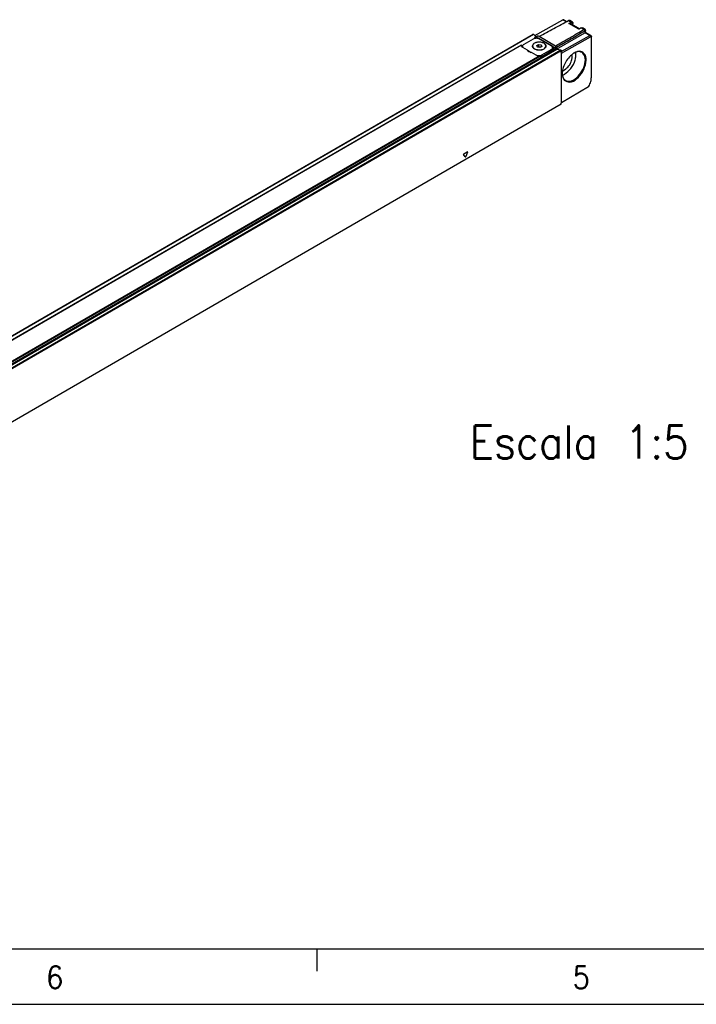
# Model space of a CAD drawing. Header units: millimetres. Extents: x -500 to 996, y -644 to 328.
# Tile 10 of 22: x -176 to -115, y -92 to -3. Entities that reach past the tile are written whole.
import ezdxf

# ---------------------------------------------------------------- set-up
doc = ezdxf.new("R2010")
doc.units = ezdxf.units.MM
doc.layers.add('1', color=7, linetype='Continuous')
doc.styles.add('CONVERTER_11', font='txt.shx', dxfattribs={"width": 0.9})

# ---------------------------------------------------------------- blocks, each defined once
blk = doc.blocks.new('REGLA_S_CM-1240__11', base_point=(-1168.41, -355.8))
at = {"color": 7, "linetype": 'Continuous'}
for p, q in [((-645.73, -24.1), (-633.11, -17.06)), ((-632.62, -17.01), (-631.28, -17.79)), ((-628.77, -18.02), (-629.98, -17.32)), ((-629.83, -18.7), (-629.76, -18.73)), ((-625.64, -21.12), (-629.76, -18.73)), ((-628.51, -19.46), (-628.51, -18.56)), ((-624.83, -20.67), (-625.73, -21.17)), ((-623.03, -21.34), (-624.25, -20.64)), ((-1154.93, -317.67), (-646.52, -23.42)), ((-646.45, -25.7), (-650.7, -28.16)), ((-646.37, -23.46), (-645.15, -24.68)), ((-645.88, -25.16), (-645.88, -25.47)), ((-645.77, -25.03), (-644.4, -24.24)), ((-643.8, -24.54), (-644.3, -24.25)), ((-643.91, -25.3), (-637.9, -28.77)), ((-638.32, -28.77), (-643.63, -25.7)), ((-635.92, -30.2), (-623.16, -22.82)), ((-633.83, -31.37), (-620.88, -24.14)), ((-633.62, -32.06), (-620.53, -24.75)), ((-620.39, -24.09), (-622.83, -22.68)), ((-620.19, -24.96), (-620.19, -24.55)), ((-620.19, -42.86), (-620.19, -24.96)), ((-651.66, -28.44), (-1145.55, -314.29)), ((-651.71, -28.65), (-651.7, -28.53)), ((-651.63, -28.49), (-651.63, -28.97)), ((-651.28, -29.11), (-651.46, -29.21)), ((-651.28, -29.36), (-651.28, -28.98)), ((-649.05, -30.67), (-651.12, -29.47)), ((-649.04, -30.76), (-647.34, -31.74)), ((-646.73, -29), (-646.73, -28.83)), ((-644.85, -28.66), (-644.03, -28.19)), ((-644.55, -29.31), (-644.85, -28.66)), ((-644.55, -29.31), (-644.03, -29)), ((-643.43, -29.48), (-644.55, -29.31)), ((-644.03, -28.19), (-642.92, -28.36)), ((-644.03, -28.19), (-644.03, -29)), ((-644.03, -29), (-642.92, -29.18)), ((-642.92, -29.18), (-643.43, -29.48)), ((-643.14, -34.22), (-637.39, -30.89)), ((-642.92, -28.36), (-642.62, -29.01)), ((-642.92, -28.36), (-642.92, -29.18)), ((-642.62, -29.01), (-642.92, -29.18)), ((-642.57, -32.87), (-638.32, -30.41)), ((-640.73, -29), (-640.73, -28.83)), ((-637.74, -30.41), (-637.74, -29.59)), ((-637.39, -30.08), (-637.39, -30.89)), ((-637.31, -29.59), (-637.32, -29.71)), ((-636.1, -29), (-636.38, -28.84)), ((-635.95, -29.24), (-635.95, -30.07)), ((-635.76, -30.33), (-634.02, -30.61)), ((-633.83, -31.7), (-633.83, -30.87)), ((-645.11, -32.95), (-647.18, -31.75)), ((-643.14, -33.41), (-643.14, -34.22)), ((-638.32, -31.23), (-642.57, -33.68)), ((-633.83, -31.7), (-633.62, -32.06)), ((-633.83, -31.7), (-633.83, -54.61)), ((-633.62, -54.49), (-633.62, -32.06)), ((-621.56, -47.27), (-633.62, -54.49)), ((-633.87, -55.11), (-1142.28, -349.37)), ((-633.83, -54.61), (-633.62, -54.49)), ((-633.83, -55.02), (-633.83, -54.61))]:
    blk.add_line(p, q, dxfattribs=at)
at = {"color": 3, "linetype": 'Continuous'}
for p, q in [((-631.57, -17.95), (-633.11, -17.06)), ((-630.48, -17.36), (-629.26, -18.06)), ((-630.39, -18.69), (-629.26, -18.06)), ((-625.87, -21.31), (-630.39, -18.69)), ((-629.83, -18.7), (-629.12, -18.31)), ((-628.56, -19.43), (-628.56, -18.64)), ((-624.73, -20.68), (-625.87, -21.31)), ((-624.73, -20.68), (-623.51, -21.39)), ((-623.51, -21.39), (-623.16, -22)), ((-1154.78, -317.72), (-646.37, -23.46)), ((-645.53, -24.96), (-644.3, -24.25)), ((-643.91, -25.57), (-643.91, -25.3)), ((-636.38, -28.84), (-643.8, -24.54)), ((-620.88, -24.14), (-623.16, -22.82)), ((-620.53, -24.75), (-620.88, -24.14)), ((-651.7, -28.53), (-1145.31, -314.22)), ((-635.95, -30.07), (-1144.36, -324.33)), ((-1144.17, -324.59), (-635.76, -30.33)), ((-1142.43, -324.87), (-634.02, -30.61)), ((-1142.24, -325.13), (-633.83, -30.87)), ((-651.28, -29.05), (-651.49, -29.18)), ((-638.32, -31.23), (-638.32, -30.41)), ((-637.9, -29.14), (-637.9, -28.77)), ((-637.39, -30.08), (-635.95, -29.24)), ((-637.32, -29.71), (-636.1, -29)), ((-643.14, -33.41), (-1137.17, -319.34)), ((-643.49, -33.28), (-1137.11, -318.97)), ((-642.57, -33.68), (-642.57, -32.87)), ((-633.83, -55.02), (-1142.24, -349.27)), ((-677.12, -78.87), (-677.87, -77.8)), ((-677.72, -77.4), (-676.21, -76.53)), ((-676.06, -76.75), (-676.81, -78.69))]:
    blk.add_line(p, q, dxfattribs=at)
blk.add_arc((-629.4, -18.3), 0.279, 359.0255, 59.8242, dxfattribs=at)
at = {"color": 7, "linetype": 'Continuous'}
for centre, radius, start, end in [((-645.5, -25.5), 0.541, 93.0856, 119.78), ((-636.24, -29.24), 0.283, 0.0306, 59.9695)]:
    blk.add_arc(centre, radius, start, end, dxfattribs=at)
for points, knots in [([(-643.8, -24.54), (-642.69, -23.94), (-640.48, -22.74), (-637.15, -20.95), (-633.81, -19.15), (-631.59, -17.95), (-630.48, -17.36)], [0, 0, 0, 0, 3.780232, 7.560463, 11.347824, 15.135181, 15.135181, 15.135181, 15.135181]), ([(-632.62, -17.01), (-632.7, -16.99), (-632.87, -16.94), (-633.03, -17.01), (-633.11, -17.06)], [0, 0, 0, 0, 0.2285345, 0.507372, 0.507372, 0.507372, 0.507372]), ([(-629.98, -17.32), (-630.03, -17.3), (-630.13, -17.26), (-630.27, -17.27), (-630.39, -17.31), (-630.45, -17.34), (-630.48, -17.36)], [0, 0, 0, 0, 0.1484705, 0.312642, 0.4122035, 0.5188611, 0.5188611, 0.5188611, 0.5188611]), ([(-636.38, -28.84), (-635.31, -28.22), (-633.17, -26.98), (-629.95, -25.11), (-626.73, -23.25), (-624.59, -22.01), (-623.51, -21.39)], [0, 0, 0, 0, 3.712795, 7.42559, 11.145389, 14.865192, 14.865192, 14.865192, 14.865192]), ([(-635.95, -29.41), (-634.89, -28.79), (-632.78, -27.57), (-629.58, -25.72), (-626.38, -23.87), (-624.23, -22.62), (-623.16, -22)], [0, 0, 0, 0, 3.671944, 7.343887, 11.063257, 14.780058, 14.780058, 14.780058, 14.780058]), ([(-630.39, -18.69), (-630.34, -18.69), (-630.24, -18.67), (-630.09, -18.66), (-629.97, -18.67), (-629.88, -18.69), (-629.84, -18.7), (-629.83, -18.7)], [0, 0, 0, 0, 0.1585308, 0.3108209, 0.4385281, 0.5255618, 0.5683865, 0.5683865, 0.5683865, 0.5683865]), ([(-628.77, -18.02), (-628.73, -18.05), (-628.66, -18.1), (-628.57, -18.23), (-628.51, -18.39), (-628.51, -18.51), (-628.51, -18.56)], [0, 0, 0, 0, 0.1354338, 0.2791408, 0.4764169, 0.6267521, 0.6267521, 0.6267521, 0.6267521]), ([(-625.73, -21.17), (-625.74, -21.18), (-625.77, -21.2), (-625.8, -21.23), (-625.83, -21.27), (-625.85, -21.3), (-625.87, -21.31)], [0, 0, 0, 0, 0.0428968, 0.0907963, 0.1427579, 0.1986766, 0.1986766, 0.1986766, 0.1986766]), ([(-624.83, -20.67), (-624.78, -20.65), (-624.68, -20.6), (-624.52, -20.57), (-624.37, -20.58), (-624.29, -20.62), (-624.25, -20.64)], [0, 0, 0, 0, 0.1781024, 0.3404682, 0.4820081, 0.6156009, 0.6156009, 0.6156009, 0.6156009]), ([(-623.03, -21.34), (-623.08, -21.32), (-623.17, -21.28), (-623.31, -21.3), (-623.42, -21.34), (-623.48, -21.37), (-623.51, -21.39)], [0, 0, 0, 0, 0.1430297, 0.301851, 0.3988723, 0.5033664, 0.5033664, 0.5033664, 0.5033664]), ([(-622.82, -22.21), (-622.83, -22.16), (-622.83, -22.07), (-622.91, -21.97), (-623.04, -21.95), (-623.12, -21.98), (-623.16, -22)], [0, 0, 0, 0, 0.14002, 0.2540646, 0.3669375, 0.5036581, 0.5036581, 0.5036581, 0.5036581]), ([(-622.83, -21.78), (-622.83, -21.72), (-622.84, -21.63), (-622.88, -21.51), (-622.94, -21.41), (-623, -21.37), (-623.03, -21.34)], [0, 0, 0, 0, 0.1713237, 0.2780914, 0.3762944, 0.505059, 0.505059, 0.505059, 0.505059]), ([(-622.83, -21.78), (-622.83, -21.82), (-622.83, -21.89), (-622.83, -21.99), (-622.83, -22.1), (-622.82, -22.17), (-622.82, -22.21)], [0, 0, 0, 0, 0.1049516, 0.2099032, 0.3157395, 0.4268849, 0.4268849, 0.4268849, 0.4268849]), ([(-646.52, -23.42), (-646.5, -23.41), (-646.44, -23.4), (-646.4, -23.44), (-646.37, -23.46)], [0, 0, 0, 0, 0.0695574, 0.1640678, 0.1640678, 0.1640678, 0.1640678]), ([(-645.77, -25.03), (-645.78, -25.04), (-645.81, -25.06), (-645.84, -25.09), (-645.87, -25.12), (-645.87, -25.15), (-645.88, -25.16)], [0, 0, 0, 0, 0.0493668, 0.0934154, 0.1393934, 0.17853, 0.17853, 0.17853, 0.17853]), ([(-645.53, -24.96), (-645.23, -24.96), (-644.67, -24.96), (-644.15, -25.19), (-643.91, -25.3)], [0, 0, 0, 0, 0.875241, 1.666828, 1.666828, 1.666828, 1.666828]), ([(-644.4, -24.24), (-644.38, -24.24), (-644.35, -24.23), (-644.32, -24.24), (-644.3, -24.25)], [0, 0, 0, 0, 0.0468022, 0.1042475, 0.1042475, 0.1042475, 0.1042475]), ([(-622.82, -22.72), (-622.88, -22.73), (-623, -22.73), (-623.1, -22.79), (-623.16, -22.82)], [0, 0, 0, 0, 0.162662, 0.3515403, 0.3515403, 0.3515403, 0.3515403]), ([(-622.83, -22.68), (-622.83, -22.6), (-622.82, -22.45), (-622.82, -22.29), (-622.82, -22.21)], [0, 0, 0, 0, 0.2372655, 0.4756473, 0.4756473, 0.4756473, 0.4756473]), ([(-622.82, -22.72), (-622.82, -22.72), (-622.82, -22.7), (-622.83, -22.69), (-622.83, -22.68)], [0, 0, 0, 0, 0.02013951, 0.04152316, 0.04152316, 0.04152316, 0.04152316]), ([(-620.88, -24.14), (-620.79, -24.09), (-620.63, -24.02), (-620.47, -24.07), (-620.39, -24.09)], [0, 0, 0, 0, 0.2788376, 0.507372, 0.507372, 0.507372, 0.507372]), ([(-620.53, -24.75), (-620.44, -24.72), (-620.25, -24.67), (-620.21, -24.86), (-620.19, -24.96)], [0, 0, 0, 0, 0.2468009, 0.4954625, 0.4954625, 0.4954625, 0.4954625]), ([(-620.39, -24.09), (-620.33, -24.15), (-620.2, -24.27), (-620.19, -24.45), (-620.19, -24.55)], [0, 0, 0, 0, 0.2328484, 0.5182881, 0.5182881, 0.5182881, 0.5182881]), ([(-651.12, -29.47), (-651.29, -29.36), (-651.59, -29.16), (-651.67, -28.81), (-651.71, -28.65)], [0, 0, 0, 0, 0.573572, 1.041979, 1.041979, 1.041979, 1.041979]), ([(-651.7, -28.53), (-651.7, -28.52), (-651.69, -28.5), (-651.68, -28.48), (-651.67, -28.46), (-651.66, -28.45), (-651.66, -28.44)], [0, 0, 0, 0, 0.0290335, 0.0618154, 0.0878657, 0.1004797, 0.1004797, 0.1004797, 0.1004797]), ([(-651.66, -28.44), (-651.66, -28.44), (-651.65, -28.44), (-651.64, -28.44), (-651.63, -28.47), (-651.63, -28.49), (-651.63, -28.49)], [0, 0, 0, 0, 0.00678221, 0.01356443, 0.04625814, 0.07032487, 0.07032487, 0.07032487, 0.07032487]), ([(-650.7, -28.16), (-650.86, -28.27), (-651.17, -28.47), (-651.25, -28.82), (-651.28, -28.98)], [0, 0, 0, 0, 0.573572, 1.041979, 1.041979, 1.041979, 1.041979]), ([(-651.28, -28.98), (-651.27, -29.07), (-651.25, -29.27), (-651.13, -29.42), (-651.07, -29.5)], [0, 0, 0, 0, 0.2757597, 0.5755629, 0.5755629, 0.5755629, 0.5755629]), ([(-647.18, -31.75), (-647.66, -31.71), (-648.47, -31.63), (-648.88, -30.95), (-649.05, -30.67)], [0, 0, 0, 0, 1.332097, 2.278226, 2.278226, 2.278226, 2.278226]), ([(-640.63, -28.83), (-640.74, -28.51), (-640.99, -27.75), (-642.27, -27.19), (-643.73, -26.96), (-645.2, -27.19), (-646.48, -27.75), (-646.73, -28.51), (-646.83, -28.83)], [0, 0, 0, 0, 0.988581, 2.299572, 3.868095, 5.436619, 6.74761, 7.736191, 7.736191, 7.736191, 7.736191]), ([(-646.58, -28.29), (-646.65, -28.39), (-646.77, -28.58), (-646.81, -28.81), (-646.83, -28.92)], [0, 0, 0, 0, 0.349823, 0.6802781, 0.6802781, 0.6802781, 0.6802781]), ([(-646.83, -28.83), (-646.78, -29.08), (-646.65, -29.62), (-646.18, -29.93), (-645.92, -30.1)], [0, 0, 0, 0, 0.72603, 1.615067, 1.615067, 1.615067, 1.615067]), ([(-640.73, -28.83), (-640.84, -28.52), (-641.08, -27.79), (-642.32, -27.24), (-643.73, -27.02), (-645.15, -27.24), (-646.39, -27.79), (-646.63, -28.52), (-646.73, -28.83)], [0, 0, 0, 0, 0.956691, 2.225392, 3.743318, 5.261244, 6.529945, 7.486636, 7.486636, 7.486636, 7.486636]), ([(-646.73, -28.83), (-646.68, -29.07), (-646.56, -29.6), (-646.1, -29.9), (-645.85, -30.06)], [0, 0, 0, 0, 0.70261, 1.562968, 1.562968, 1.562968, 1.562968]), ([(-646.59, -29.52), (-646.63, -29.44), (-646.71, -29.27), (-646.73, -29.09), (-646.73, -29)], [0, 0, 0, 0, 0.2768421, 0.5444193, 0.5444193, 0.5444193, 0.5444193]), ([(-645.92, -30.1), (-645.4, -30.31), (-644.31, -30.73), (-642.64, -30.58), (-641.1, -30.07), (-640.77, -29.2), (-640.63, -28.83)], [0, 0, 0, 0, 1.661471, 3.455453, 4.99559, 6.12102, 6.12102, 6.12102, 6.12102]), ([(-645.85, -30.06), (-645.35, -30.26), (-644.29, -30.67), (-642.68, -30.53), (-641.19, -30.03), (-640.87, -29.19), (-640.73, -28.83)], [0, 0, 0, 0, 1.607876, 3.343987, 4.834442, 5.923568, 5.923568, 5.923568, 5.923568]), ([(-640.64, -28.92), (-640.65, -28.81), (-640.69, -28.58), (-640.82, -28.39), (-640.88, -28.29)], [0, 0, 0, 0, 0.3304954, 0.6803614, 0.6803614, 0.6803614, 0.6803614]), ([(-640.73, -29), (-640.74, -29.09), (-640.75, -29.28), (-640.84, -29.46), (-640.88, -29.54)], [0, 0, 0, 0, 0.2798692, 0.5704428, 0.5704428, 0.5704428, 0.5704428]), ([(-637.74, -29.59), (-637.77, -29.43), (-637.85, -29.08), (-638.16, -28.88), (-638.32, -28.77)], [0, 0, 0, 0, 0.468406, 1.041979, 1.041979, 1.041979, 1.041979]), ([(-638.32, -30.41), (-638.16, -30.3), (-637.85, -30.1), (-637.77, -29.75), (-637.74, -29.59)], [0, 0, 0, 0, 0.573572, 1.041979, 1.041979, 1.041979, 1.041979]), ([(-638.32, -31.23), (-638.16, -31.12), (-637.85, -30.92), (-637.77, -30.57), (-637.74, -30.41)], [0, 0, 0, 0, 0.573572, 1.041979, 1.041979, 1.041979, 1.041979]), ([(-637.9, -28.77), (-637.73, -28.88), (-637.43, -29.08), (-637.35, -29.43), (-637.31, -29.59)], [0, 0, 0, 0, 0.573572, 1.041979, 1.041979, 1.041979, 1.041979]), ([(-637.74, -29.86), (-637.66, -29.92), (-637.53, -30.03), (-637.43, -30.18), (-637.39, -30.25)], [0, 0, 0, 0, 0.2784394, 0.5274307, 0.5274307, 0.5274307, 0.5274307]), ([(-637.39, -30.08), (-637.39, -30.04), (-637.38, -29.98), (-637.36, -29.88), (-637.34, -29.79), (-637.33, -29.74), (-637.32, -29.71)], [0, 0, 0, 0, 0.0923988, 0.209338, 0.2900054, 0.3724617, 0.3724617, 0.3724617, 0.3724617]), ([(-635.76, -30.33), (-635.81, -30.31), (-635.92, -30.25), (-635.94, -30.13), (-635.95, -30.07)], [0, 0, 0, 0, 0.1603525, 0.3392879, 0.3392879, 0.3392879, 0.3392879]), ([(-634.02, -30.61), (-633.97, -30.64), (-633.87, -30.7), (-633.85, -30.81), (-633.83, -30.87)], [0, 0, 0, 0, 0.1603525, 0.3392879, 0.3392879, 0.3392879, 0.3392879]), ([(-633.34, -41.28), (-633.23, -42.39), (-633.01, -44.43), (-629.6, -45.54), (-626.49, -43.56), (-623.93, -40.43), (-622.53, -36.65), (-622.42, -32.97), (-625.16, -30.66), (-627.02, -31.53), (-628.04, -32.01)], [0, 0, 0, 0, 3.066068, 5.646588, 9.092091, 13.401089, 17.695083, 21.107482, 23.679621, 26.777197, 26.777197, 26.777197, 26.777197]), ([(-643.49, -33.28), (-643.79, -33.28), (-644.35, -33.28), (-644.87, -33.06), (-645.11, -32.95)], [0, 0, 0, 0, 0.875241, 1.666828, 1.666828, 1.666828, 1.666828]), ([(-644.73, -33.12), (-644.35, -33.18), (-643.6, -33.28), (-642.91, -33), (-642.57, -32.87)], [0, 0, 0, 0, 1.137157, 2.217642, 2.217642, 2.217642, 2.217642]), ([(-643.14, -33.41), (-643.16, -33.38), (-643.18, -33.32), (-643.28, -33.3), (-643.39, -33.28), (-643.46, -33.28), (-643.49, -33.28)], [0, 0, 0, 0, 0.076293, 0.183125, 0.285862, 0.3966881, 0.3966881, 0.3966881, 0.3966881]), ([(-643.14, -33.91), (-643.04, -33.88), (-642.84, -33.83), (-642.66, -33.73), (-642.57, -33.68)], [0, 0, 0, 0, 0.3193034, 0.6252407, 0.6252407, 0.6252407, 0.6252407]), ([(-628.21, -32.11), (-628.88, -32.63), (-630.28, -33.71), (-631.83, -35.93), (-632.99, -38.38), (-633.23, -40.13), (-633.34, -40.97)], [0, 0, 0, 0, 2.517234, 5.276536, 8.035837, 10.553071, 10.553071, 10.553071, 10.553071]), ([(-632.28, -41.58), (-631.25, -40.76), (-629.12, -39.05), (-627.66, -35.92), (-627.09, -33.37), (-627.19, -32.19), (-627.24, -31.64)], [0, 0, 0, 0, 3.905208, 8.117215, 10.026438, 11.669848, 11.669848, 11.669848, 11.669848]), ([(-632.28, -39.59), (-631.6, -39.04), (-630.18, -37.91), (-629.19, -35.78), (-628.8, -33.98), (-628.95, -33.09), (-629.02, -32.69)], [0, 0, 0, 0, 2.587261, 5.377782, 6.829452, 8.044469, 8.044469, 8.044469, 8.044469]), ([(-631.87, -44.4), (-631.08, -44.58), (-629.23, -45), (-626.52, -43.04), (-624.31, -40.28), (-623.02, -36.99), (-622.67, -33.66), (-623.95, -32.27), (-624.5, -31.68)], [0, 0, 0, 0, 2.344815, 5.465268, 9.212081, 12.958894, 16.079347, 18.424162, 18.424162, 18.424162, 18.424162]), ([(-628.04, -32.01), (-628.07, -32.03), (-628.13, -32.06), (-628.18, -32.09), (-628.21, -32.11)], [0, 0, 0, 0, 0.1008763, 0.2027351, 0.2027351, 0.2027351, 0.2027351]), ([(-624.5, -31.68), (-625.05, -31.51), (-626.26, -31.15), (-627.41, -31.7), (-628.04, -32.01)], [0, 0, 0, 0, 1.65531, 3.667405, 3.667405, 3.667405, 3.667405]), ([(-633.23, -39.98), (-633.08, -39.94), (-632.74, -39.84), (-632.44, -39.67), (-632.28, -39.59)], [0, 0, 0, 0, 0.4963, 1.038676, 1.038676, 1.038676, 1.038676]), ([(-633.34, -40.97), (-633.34, -40.98), (-633.34, -41.02), (-633.34, -41.06), (-633.34, -41.07)], [0, 0, 0, 0, 0.0534108, 0.106587, 0.106587, 0.106587, 0.106587]), ([(-633.34, -41.07), (-633.34, -41.09), (-633.34, -41.12), (-633.34, -41.15), (-633.34, -41.17)], [0, 0, 0, 0, 0.04816634, 0.09617226, 0.09617226, 0.09617226, 0.09617226]), ([(-633.34, -41.17), (-633.34, -41.19), (-633.34, -41.22), (-633.34, -41.26), (-633.34, -41.28)], [0, 0, 0, 0, 0.0552586, 0.1102746, 0.1102746, 0.1102746, 0.1102746]), ([(-633.34, -41.28), (-633.28, -41.95), (-633.17, -43.18), (-632.27, -44.02), (-631.87, -44.4)], [0, 0, 0, 0, 1.947912, 3.560453, 3.560453, 3.560453, 3.560453]), ([(-633.26, -42.04), (-633.1, -41.98), (-632.76, -41.85), (-632.44, -41.67), (-632.28, -41.58)], [0, 0, 0, 0, 0.529026, 1.090755, 1.090755, 1.090755, 1.090755]), ([(-621.3, -46.98), (-620.98, -46.29), (-620.37, -44.98), (-620.25, -43.55), (-620.19, -42.86)], [0, 0, 0, 0, 2.254225, 4.290005, 4.290005, 4.290005, 4.290005]), ([(-621.56, -47.27), (-621.51, -47.23), (-621.41, -47.15), (-621.34, -47.04), (-621.3, -46.98)], [0, 0, 0, 0, 0.1883154, 0.3957472, 0.3957472, 0.3957472, 0.3957472]), ([(-633.87, -55.11), (-633.86, -55.1), (-633.84, -55.08), (-633.83, -55.04), (-633.83, -55.02)], [0, 0, 0, 0, 0.0465697, 0.1036576, 0.1036576, 0.1036576, 0.1036576])]:
    blk.add_open_spline(points, degree=3, knots=knots, dxfattribs=at)
at = {"color": 3, "linetype": 'Continuous'}
for points, knots in [([(-629.26, -18.06), (-629.17, -18.02), (-629.01, -17.94), (-628.85, -18), (-628.77, -18.02)], [0, 0, 0, 0, 0.2788376, 0.507372, 0.507372, 0.507372, 0.507372]), ([(-629.12, -18.31), (-628.97, -18.27), (-628.67, -18.18), (-628.6, -18.49), (-628.56, -18.64)], [0, 0, 0, 0, 0.3948815, 0.79274, 0.79274, 0.79274, 0.79274]), ([(-628.51, -18.56), (-628.51, -18.57), (-628.52, -18.61), (-628.55, -18.63), (-628.56, -18.64)], [0, 0, 0, 0, 0.0468406, 0.1041979, 0.1041979, 0.1041979, 0.1041979]), ([(-624.83, -20.67), (-624.82, -20.67), (-624.78, -20.66), (-624.75, -20.67), (-624.73, -20.68)], [0, 0, 0, 0, 0.0469662, 0.1039856, 0.1039856, 0.1039856, 0.1039856]), ([(-624.73, -20.68), (-624.65, -20.64), (-624.49, -20.56), (-624.32, -20.61), (-624.25, -20.64)], [0, 0, 0, 0, 0.2788376, 0.507372, 0.507372, 0.507372, 0.507372]), ([(-677.72, -77.4), (-677.79, -77.46), (-677.9, -77.57), (-677.88, -77.73), (-677.87, -77.8)], [0, 0, 0, 0, 0.2443305, 0.4481876, 0.4481876, 0.4481876, 0.4481876]), ([(-677.12, -78.87), (-677.06, -78.88), (-676.92, -78.91), (-676.86, -78.78), (-676.81, -78.69)], [0, 0, 0, 0, 0.1536528, 0.3979015, 0.3979015, 0.3979015, 0.3979015]), ([(-676.06, -76.75), (-676.04, -76.66), (-676.01, -76.51), (-676.15, -76.52), (-676.21, -76.53)], [0, 0, 0, 0, 0.2036598, 0.3571808, 0.3571808, 0.3571808, 0.3571808])]:
    blk.add_open_spline(points, degree=3, knots=knots, dxfattribs=at)
at = {"color": 7, "linetype": 'Continuous'}
blk.add_open_spline([(-643.63, -25.7), (-644.1, -25.53), (-645.04, -25.2), (-645.98, -25.53), (-646.45, -25.7)], degree=3, dxfattribs=at)
blk = doc.blocks.new('REGLA_S-620__12', base_point=(-1168.41, -369.95))
blk.add_blockref('REGLA_S_CM-1240__11', (-1168.41, -355.8))
blk = doc.blocks.new('Iso0', base_point=(-1088.75, -308.5))
blk.add_blockref('REGLA_S-620__12', (-1168.41, -369.95))
at = {"layer": '1', "color": 2, "insert": (-675.09, -214.95), "char_height": 15, "attachment_point": 7, "line_spacing_factor": 1.20048, "style": 'CONVERTER_11'}
blk.add_mtext(' \\PEscala 1:5', dxfattribs=at)
blk = doc.blocks.new('_A2', base_point=(89.413, -87.216))
at = {"layer": '1', "color": 7, "linetype": 'Continuous'}
blk.add_line((-479.587, -87.216), (89.413, -87.216), dxfattribs=at)
at = {"layer": '1', "color": 2, "linetype": 'Continuous'}
for p, q in [((-148.77, -89.216), (-148.77, -87.216)), ((-499.587, -92.216), (94.413, -92.216))]:
    blk.add_line(p, q, dxfattribs=at)
at = {"layer": '1', "color": 2, "char_height": 2, "attachment_point": 4, "line_spacing_factor": 1.20048, "style": 'CONVERTER_11'}
for s, insert in [('6', (-173.228, -89.781)), ('5', (-125.725, -89.781))]:
    blk.add_mtext(s, dxfattribs=dict(at, insert=insert))

msp = doc.modelspace()

# ---------------------------------------------------------------- block references
msp.add_blockref('_A2', (89.413, -87.216))
at = {"xscale": 0.2, "yscale": 0.2, "zscale": 0.2}
msp.add_blockref('Iso0', (-217.75, -61.7), dxfattribs=at)

doc.saveas('drawing.dxf')
